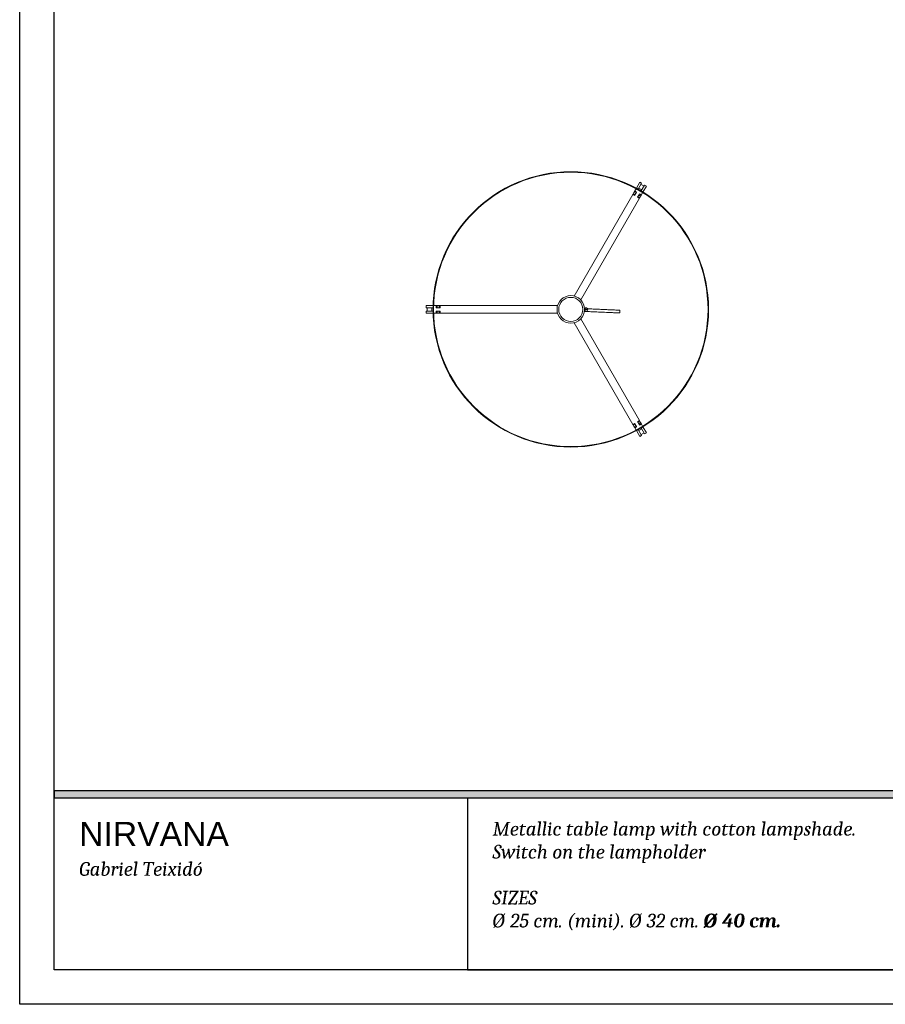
# Model space of a CAD drawing. Header units: millimetres. Extents: x 243 to 453, y -16 to 281.
# Tile 1 of 7: x 243 to 368, y -16 to 127. Entities that reach past the tile are written whole.
import ezdxf

# ---------------------------------------------------------------- set-up
doc = ezdxf.new("R2010")
doc.units = ezdxf.units.MM

msp = doc.modelspace()

# ---------------------------------------------------------------- hatches: boundary and pattern name
h = msp.add_hatch(color=256)
h.dxf.hatch_style = 1
h.paths.add_polyline_path([(447.5356, 14.1963), (447.5356, 15.1963), (247.5356, 15.1963), (247.5356, 14.1963)])

# ---------------------------------------------------------------- linework, layer by layer
for p, q in [((242.5356, -15.8037), (242.5356, 281.1963)), ((307.5356, 14.1963), (307.5356, -10.8037)), ((307.5356, -10.8037), (407.5356, -10.8037)), ((452.5356, -15.8037), (242.5356, -15.8037))]:
    msp.add_line(p, q)
at = {"color": 251}
for p, q in [((247.5356, -10.8037), (247.5356, 276.1963)), ((447.5356, -10.8037), (247.5356, -10.8037))]:
    msp.add_line(p, q, dxfattribs=at)
at = {"color": 7, "linetype": 'Continuous', "lineweight": 15}
for p, q in [((332.5528, 103.5724), (332.0528, 102.7064)), ((332.3126, 102.5564), (332.8126, 103.4224)), ((332.8126, 103.4224), (332.5528, 103.5724)), ((333.1581, 103.0209), (332.7251, 103.2709)), ((333.2456, 103.1724), (332.7456, 102.3064)), ((333.0054, 102.1564), (333.5054, 103.0224)), ((333.5054, 103.0224), (333.2456, 103.1724)), ((331.5328, 101.8057), (323.0142, 87.0512)), ((331.8126, 101.6904), (331.5528, 101.8404)), ((331.5601, 101.8131), (331.8026, 101.6731)), ((331.7028, 102.1002), (331.5778, 101.8837)), ((331.8376, 101.7337), (331.5778, 101.8837)), ((331.9626, 101.9502), (331.7028, 102.1002)), ((331.8026, 101.6731), (331.8126, 101.6904)), ((331.8278, 102.3167), (331.8028, 102.2734)), ((332.0626, 102.1234), (331.8028, 102.2734)), ((332.009, 102.6305), (331.8278, 102.3167)), ((332.0776, 102.1494), (331.8351, 102.2894)), ((331.9626, 101.9502), (331.8376, 101.7337)), ((332.0528, 102.7064), (332.049, 102.6999)), ((332.3126, 102.5564), (332.0528, 102.7064)), ((332.0626, 102.1234), (332.0776, 102.1494)), ((332.2706, 101.4837), (332.3956, 101.7002)), ((332.7456, 102.3064), (332.3126, 102.5564)), ((332.3956, 101.7002), (332.6554, 101.5502)), ((332.4001, 102.708), (332.8331, 102.458)), ((332.5106, 101.8994), (332.4956, 101.8734)), ((332.4956, 101.8734), (332.7554, 101.7234)), ((332.7531, 101.7594), (332.5106, 101.8994)), ((332.5304, 101.3337), (332.6554, 101.5502)), ((332.7456, 102.3064), (333.0054, 102.1564)), ((332.7554, 101.7234), (332.7804, 101.7667)), ((332.7804, 101.7667), (332.9616, 102.0805)), ((333.0016, 102.1499), (333.0054, 102.1564)), ((323.9669, 86.5012), (332.4854, 101.2557)), ((332.2456, 101.4404), (332.2356, 101.4231)), ((332.2356, 101.4231), (332.4781, 101.2831)), ((332.2456, 101.4404), (332.5054, 101.2904)), ((332.2706, 101.4837), (332.5304, 101.3337)), ((301.5291, 85.6609), (301.5291, 85.3609)), ((302.5291, 85.6609), (301.5291, 85.6609)), ((301.5291, 85.3609), (302.5291, 85.3609)), ((302.5291, 84.8609), (301.5291, 84.8609)), ((301.5291, 84.8609), (301.5291, 84.5609)), ((301.5291, 84.5609), (302.5291, 84.5609)), ((301.7041, 85.3609), (301.7041, 84.8609)), ((302.3541, 84.8609), (302.3541, 85.3609)), ((302.5291, 85.3609), (302.5291, 85.6609)), ((302.5367, 85.6609), (302.5291, 85.6609)), ((302.5291, 85.3609), (302.5291, 84.8609)), ((302.5291, 84.8609), (302.5291, 84.5609)), ((302.5291, 84.5609), (302.5367, 84.5609)), ((302.9791, 85.6609), (302.6167, 85.6609)), ((302.6167, 84.5609), (302.9791, 84.5609)), ((303.0291, 85.6609), (302.9791, 85.6609)), ((302.9791, 84.5609), (303.0291, 84.5609)), ((302.9991, 85.6409), (302.9991, 85.3609)), ((302.9991, 85.3609), (303.0291, 85.3609)), ((303.0291, 84.8609), (302.9991, 84.8609)), ((302.9991, 84.8609), (302.9991, 84.5809)), ((303.0291, 85.3609), (303.0291, 85.6609)), ((303.2291, 85.6609), (303.0291, 85.6609)), ((303.2291, 85.3609), (303.0291, 85.3609)), ((303.0291, 84.8609), (303.0291, 84.5609)), ((303.0291, 84.8609), (303.2291, 84.8609)), ((303.0291, 84.5609), (303.2291, 84.5609)), ((303.2291, 85.3609), (303.2291, 85.6609)), ((303.4791, 85.6609), (303.2291, 85.6609)), ((303.4791, 85.3609), (303.2291, 85.3609)), ((303.2291, 84.8609), (303.2291, 84.5609)), ((303.2291, 84.8609), (303.4791, 84.8609)), ((303.2291, 84.5609), (303.4791, 84.5609)), ((303.4791, 85.3609), (303.4791, 85.6609)), ((303.5291, 85.6609), (303.4791, 85.6609)), ((303.5291, 85.3609), (303.4791, 85.3609)), ((303.4791, 84.8609), (303.4791, 84.5609)), ((303.4791, 84.8609), (303.5291, 84.8609)), ((303.4791, 84.5609), (303.5291, 84.5609)), ((303.5291, 85.3609), (303.5291, 85.6609)), ((303.5691, 85.6609), (303.5291, 85.6609)), ((303.5291, 85.3609), (303.5491, 85.3609)), ((303.5491, 84.8609), (303.5291, 84.8609)), ((303.5291, 84.8609), (303.5291, 84.5609)), ((303.5291, 84.5609), (303.5691, 84.5609)), ((303.5491, 85.3609), (303.5491, 85.6409)), ((303.5491, 84.5809), (303.5491, 84.8609)), ((320.6062, 85.6609), (303.5691, 85.6609)), ((303.5691, 84.5609), (320.6062, 84.5609)), ((324.5436, 85.2198), (324.512, 85.2213)), ((324.5291, 85.1283), (324.5291, 85.0859)), ((323.0142, 83.1706), (331.5328, 68.4161)), ((332.4854, 68.9661), (323.9669, 83.7206)), ((332.4781, 68.9387), (332.2356, 68.7987)), ((332.2356, 68.7987), (332.2456, 68.7814)), ((332.2456, 68.7814), (332.5054, 68.9314)), ((332.2706, 68.7381), (332.5304, 68.8881)), ((332.3956, 68.5216), (332.2706, 68.7381)), ((332.3956, 68.5216), (332.6554, 68.6716)), ((332.6554, 68.6716), (332.5304, 68.8881)), ((331.8126, 68.5314), (331.5528, 68.3814)), ((331.8026, 68.5487), (331.5601, 68.4087)), ((331.8376, 68.4881), (331.5778, 68.3381)), ((331.5778, 68.3381), (331.7028, 68.1216)), ((331.9626, 68.2716), (331.7028, 68.1216)), ((331.8126, 68.5314), (331.8026, 68.5487)), ((332.0626, 68.0984), (331.8028, 67.9484)), ((331.8028, 67.9484), (331.8278, 67.9051)), ((331.8278, 67.9051), (332.009, 67.5912)), ((331.8351, 67.9324), (332.0776, 68.0724)), ((331.8376, 68.4881), (331.9626, 68.2716)), ((332.049, 67.5219), (332.0528, 67.5154)), ((332.3126, 67.6654), (332.0528, 67.5154)), ((332.0528, 67.5154), (332.5528, 66.6494)), ((332.0776, 68.0724), (332.0626, 68.0984)), ((332.3126, 67.6654), (332.7456, 67.9154)), ((332.8126, 66.7994), (332.3126, 67.6654)), ((332.8331, 67.7638), (332.4001, 67.5138)), ((332.4956, 68.3484), (332.7554, 68.4984)), ((332.4956, 68.3484), (332.5106, 68.3224)), ((332.5106, 68.3224), (332.7531, 68.4624)), ((332.7456, 67.9154), (333.0054, 68.0654)), ((332.7456, 67.9154), (333.2456, 67.0494)), ((332.7804, 68.4551), (332.7554, 68.4984)), ((332.9616, 68.1412), (332.7804, 68.4551)), ((333.0054, 68.0654), (333.0016, 68.0719)), ((333.5054, 67.1994), (333.0054, 68.0654)), ((332.5528, 66.6494), (332.8126, 66.7994)), ((332.7251, 66.9509), (333.1581, 67.2009)), ((333.2456, 67.0494), (333.5054, 67.1994))]:
    msp.add_line(p, q, dxfattribs=at)
at = {"color": 7, "linetype": 'Continuous', "lineweight": 15, "flags": 128}
for points in [[(331.5528, 101.8404), (331.5426, 101.8228), (331.5328, 101.8057)], [(331.5778, 101.8837), (331.5729, 101.8752), (331.5682, 101.8671), (331.5639, 101.8596), (331.5601, 101.8531), (331.557, 101.8477), (331.5547, 101.8437), (331.5533, 101.8412), (331.5528, 101.8404)], [(331.8028, 102.2734), (331.8009, 102.2701), (331.7952, 102.2602), (331.7859, 102.2442), (331.7735, 102.2227), (331.7583, 102.1964), (331.7411, 102.1665), (331.7223, 102.134), (331.7028, 102.1002)], [(331.8376, 101.7337), (331.8327, 101.7252), (331.828, 101.7171), (331.8237, 101.7096), (331.8199, 101.7031), (331.8168, 101.6977), (331.8145, 101.6937), (331.8131, 101.6912), (331.8126, 101.6904)], [(332.0626, 102.1234), (332.0607, 102.1201), (332.055, 102.1102), (332.0457, 102.0942), (332.0333, 102.0727), (332.0181, 102.0464), (332.0009, 102.0165), (331.9821, 101.984), (331.9626, 101.9502)], [(332.3956, 101.7002), (332.4151, 101.734), (332.4339, 101.7665), (332.4512, 101.7964), (332.4663, 101.8227), (332.4788, 101.8442), (332.488, 101.8602), (332.4937, 101.8701), (332.4956, 101.8734)], [(332.6554, 101.5502), (332.6749, 101.584), (332.6937, 101.6165), (332.711, 101.6464), (332.7261, 101.6727), (332.7386, 101.6942), (332.7478, 101.7102), (332.7535, 101.7201), (332.7554, 101.7234)], [(332.2456, 101.4404), (332.2461, 101.4412), (332.2475, 101.4437), (332.2498, 101.4477), (332.2529, 101.4531), (332.2567, 101.4596), (332.261, 101.4671), (332.2657, 101.4752), (332.2706, 101.4837)], [(332.4854, 101.2557), (332.4952, 101.2728), (332.5054, 101.2904)], [(332.5054, 101.2904), (332.5059, 101.2912), (332.5073, 101.2937), (332.5096, 101.2977), (332.5127, 101.3031), (332.5165, 101.3096), (332.5208, 101.3171), (332.5255, 101.3252), (332.5304, 101.3337)], [(329.6452, 84.7885), (329.6418, 84.712), (329.6388, 84.6472), (329.6369, 84.6039), (329.6362, 84.5887), (329.6362, 84.5887)], [(329.6543, 84.9883), (329.6536, 84.9731), (329.6516, 84.9297), (329.6487, 84.8649), (329.6452, 84.7885)], [(332.2706, 68.7381), (332.2657, 68.7466), (332.261, 68.7547), (332.2567, 68.7622), (332.2529, 68.7687), (332.2498, 68.7741), (332.2475, 68.7781), (332.2461, 68.7806), (332.2456, 68.7814)], [(332.5054, 68.9314), (332.4952, 68.949), (332.4854, 68.9661)], [(332.5304, 68.8881), (332.5255, 68.8966), (332.5208, 68.9047), (332.5165, 68.9122), (332.5127, 68.9187), (332.5096, 68.9241), (332.5073, 68.9281), (332.5059, 68.9306), (332.5054, 68.9314)], [(332.7554, 68.4984), (332.7535, 68.5017), (332.7478, 68.5116), (332.7386, 68.5276), (332.7261, 68.5491), (332.711, 68.5754), (332.6937, 68.6053), (332.6749, 68.6378), (332.6554, 68.6716)], [(331.5328, 68.4161), (331.5426, 68.399), (331.5528, 68.3814)], [(331.5528, 68.3814), (331.5533, 68.3806), (331.5547, 68.3781), (331.557, 68.3741), (331.5601, 68.3687), (331.5639, 68.3622), (331.5682, 68.3547), (331.5729, 68.3466), (331.5778, 68.3381)], [(331.7028, 68.1216), (331.7223, 68.0878), (331.7411, 68.0553), (331.7583, 68.0254), (331.7735, 67.9991), (331.7859, 67.9776), (331.7952, 67.9616), (331.8009, 67.9517), (331.8028, 67.9484)], [(331.8126, 68.5314), (331.8131, 68.5306), (331.8145, 68.5281), (331.8168, 68.5241), (331.8199, 68.5187), (331.8237, 68.5122), (331.828, 68.5047), (331.8327, 68.4966), (331.8376, 68.4881)], [(331.9626, 68.2716), (331.9821, 68.2378), (332.0009, 68.2053), (332.0181, 68.1754), (332.0333, 68.1491), (332.0457, 68.1276), (332.055, 68.1116), (332.0607, 68.1017), (332.0626, 68.0984)], [(332.4956, 68.3484), (332.4937, 68.3517), (332.488, 68.3616), (332.4788, 68.3776), (332.4663, 68.3991), (332.4512, 68.4254), (332.4339, 68.4553), (332.4151, 68.4878), (332.3956, 68.5216)]]:
    msp.add_lwpolyline(points, dxfattribs=at)
msp.add_lwpolyline([(247.5356, 14.1963), (447.5356, 14.1963), (447.5356, 15.1963), (247.5356, 15.1963)], close=True)
msp.add_lwpolyline([(247.5356, -10.8037), (247.5356, 14.1963), (447.5356, 14.1963), (447.5356, -10.8037), (247.5356, -10.8037)])
at = {"color": 7, "linetype": 'Continuous', "lineweight": 15}
for radius in [20, 19.93, 19.92, 2, 1.75]:
    msp.add_circle((322.5291, 85.1109), radius, dxfattribs=at)
for centre, radius, start, end in [((331.5501, 101.7957), 0.02, 60, 150), ((331.8451, 102.3067), 0.02, 150, 240), ((332.0711, 102.6381), 0.05, 60, 90.460206), ((332.7631, 101.7767), 0.02, 240, 330), ((332.9371, 102.1381), 0.05, 29.539794, 60), ((332.4681, 101.2657), 0.02, 330, 60), ((302.5791, 85.6109), 0.05, 149.539794, 180), ((302.5791, 84.6109), 0.05, 180, 210.460206), ((302.9791, 85.6409), 0.02, 0, 90), ((302.9791, 84.5809), 0.02, 270, 0), ((303.5691, 85.6409), 0.02, 90, 180), ((303.5691, 84.5809), 0.02, 180, 270), ((324.7634, 85.1109), 0.25, 270, 160.714548), ((324.7634, 85.1109), 0.25, 199.285452, 270), ((324.7634, 85.1109), 0.025, 76.071783, 180), ((332.4681, 68.9561), 0.02, 300, 30), ((331.5501, 68.4261), 0.02, 210, 300), ((331.8451, 67.9151), 0.02, 120, 210), ((332.0711, 67.5837), 0.05, 269.539794, 300), ((332.7631, 68.4451), 0.02, 30, 120), ((332.9371, 68.0837), 0.05, 300, 330.460206)]:
    msp.add_arc(centre, radius, start, end, dxfattribs=at)
for points, knots in [([(324.4904, 84.8218), (324.6313, 84.8154), (324.8878, 84.8038), (325.2577, 84.7871), (325.5975, 84.7717), (325.9478, 84.7558), (326.3388, 84.7381), (326.7614, 84.7189), (327.2217, 84.6981), (327.716, 84.6757), (328.2826, 84.65), (328.9306, 84.6206), (329.3908, 84.5998), (329.6362, 84.5887)], [0, 0, 0, 0, 0.08215456, 0.14958264, 0.2156129, 0.28025243, 0.35382648, 0.44352836, 0.52664104, 0.62220574, 0.73171315, 0.85694204, 1, 1, 1, 1]), ([(324.8721, 85.1359), (324.8676, 85.1359), (324.8616, 85.1359), (324.7926, 85.1359), (324.734, 85.1359), (324.6808, 85.1359), (324.6257, 85.1359), (324.581, 85.1359), (324.5522, 85.1359), (324.5369, 85.1359), (324.5291, 85.1359)], [0, 0, 0, 0, 0.5544738, 0.75694646, 0.85432662, 0.9231512, 0.96293856, 0.98143498, 0.99055179, 1, 1, 1, 1]), ([(324.5291, 85.0859), (324.5364, 85.0859), (324.5505, 85.0859), (324.577, 85.0859), (324.6166, 85.0859), (324.6647, 85.0859), (324.7051, 85.0859), (324.7376, 85.0859), (324.7861, 85.0859), (324.8132, 85.0859), (324.8329, 85.0859), (324.8428, 85.0859), (324.8525, 85.0859), (324.8619, 85.0859), (324.8696, 85.0859), (324.8712, 85.0859), (324.8721, 85.0859)], [0, 0, 0, 0, 0.00881549, 0.01720846, 0.03371801, 0.0666501, 0.1178416, 0.16591892, 0.21410075, 0.40696716, 0.46520588, 0.52006496, 0.59447865, 0.69680106, 0.83075571, 1, 1, 1, 1]), ([(324.8721, 85.0859), (324.8747, 85.086), (324.8794, 85.0863), (324.8882, 85.0908), (324.8939, 85.0978), (324.8965, 85.1038), (324.8974, 85.1095), (324.8971, 85.1139), (324.8966, 85.117), (324.8956, 85.12), (324.8939, 85.1236), (324.8911, 85.1276), (324.8875, 85.1309), (324.878, 85.1367), (324.8748, 85.1363), (324.8721, 85.1359)], [0, 0, 0, 0, 0.18573889, 0.32906716, 0.38697018, 0.43676671, 0.47965593, 0.49912686, 0.51763411, 0.53558227, 0.55344917, 0.59085273, 0.63390647, 0.6854474, 1, 1, 1, 1]), ([(329.6543, 84.9883), (329.395, 85), (328.9107, 85.022), (328.2312, 85.0527), (327.642, 85.0794), (327.1326, 85.1025), (326.6938, 85.1224), (326.3016, 85.1402), (325.946, 85.1563), (325.6035, 85.1718), (325.2907, 85.186), (325.0868, 85.1952), (324.9942, 85.1994)], [0, 0, 0, 0, 0.16688491, 0.31179026, 0.43745169, 0.5461527, 0.63978372, 0.71989542, 0.79865334, 0.86872022, 0.94037418, 1, 1, 1, 1])]:
    msp.add_open_spline(points, degree=3, knots=knots, dxfattribs=at)

# ---------------------------------------------------------------- texts
at = {"char_height": 3.5, "attachment_point": 1}
for s, width, insert in [('{\\fArial|b0|i0|c0|p34;NIRVANA\\P\\fCambria|b0|i1|c0|p18;\\H0.57143x;Gabriel Teixidó}', 44.457803, (251.1699, 10.6933)), ('{\\fCambria|b0|i1|c0|p18;\\H0.57143x;Metallic table lamp with cotton lampshade.\\PSwitch on the lampholder\\P\\PSIZES\\PØ 25 cm. (mini). Ø 32 cm. \\fCambria|b1|i1|c0|p18;Ø 40 cm.}', 90.709171, (311.1699, 10.6933))]:
    msp.add_mtext_dynamic_manual_height_columns(s, width=width, gutter_width=17.5, heights=[0], dxfattribs=dict(at, insert=insert))

doc.saveas('drawing.dxf')
